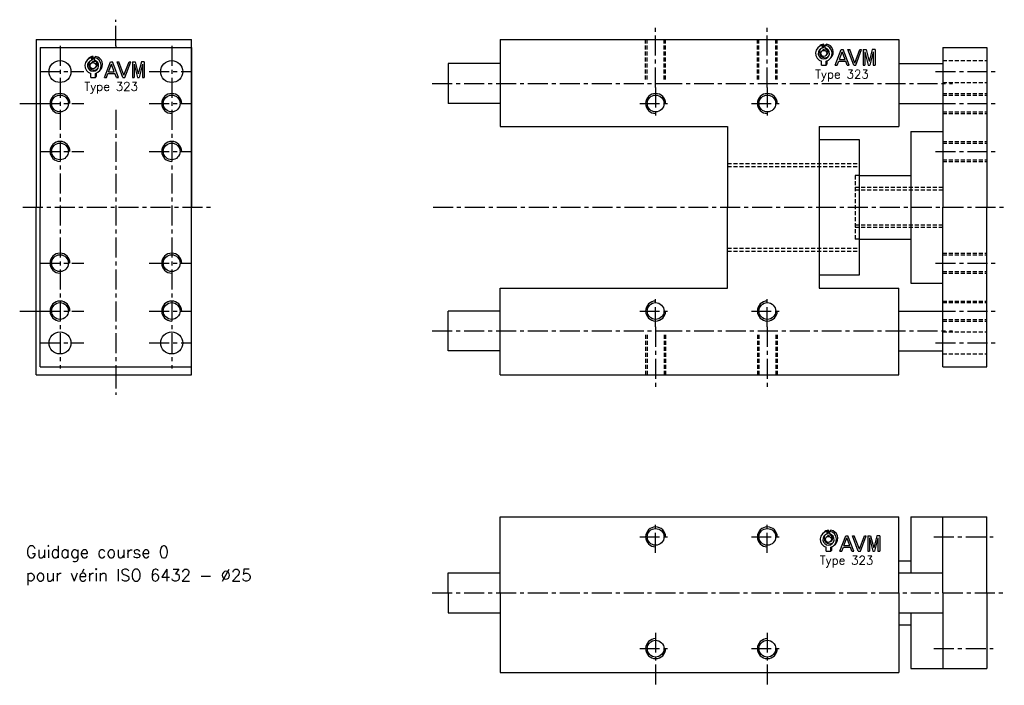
# Model space of a CAD drawing. Extents: x -177 to 69, y -120 to 47.
import ezdxf

# ---------------------------------------------------------------- set-up
doc = ezdxf.new("R2010")
doc.units = 0
doc.header["$LTSCALE"] = 2
doc.linetypes.add('AXESX2', pattern=[4, 2.5, -0.5, 0.5, -0.5])
doc.linetypes.add('CACHEX2', pattern=[0.75, 0.5, -0.25])
for name, color, linetype in [('AXES', 1, 'AXESX2'), ('CACHES', 2, 'CACHEX2'), ('FIN', 4, 'CONTINUOUS'), ('FORT', 7, 'CONTINUOUS'), ('OBJETS', 3, 'CONTINUOUS')]:
    doc.layers.add(name, color=color, linetype=linetype)
doc.styles.add('ROMANS', font='romans', dxfattribs={"height": 3})

# ---------------------------------------------------------------- blocks, each defined once
blk = doc.blocks.new('ACAD0130')
at = {"layer": 'OBJETS', "color": 8}
for p, q in [((-65.317724, 22.849391), (-62.489297, 25.677818)), ((-54.882696, 28.176025), (-52.054268, 31.004452)), ((-54.882696, 22.063473), (-52.054268, 24.8919)), ((-52.054268, 24.8919), (-52.054268, 31.004452)), ((-48.882696, 28.176025), (-46.054268, 31.004452)), ((-56.832443, 14.36411), (-54.004016, 17.192537)), ((-46.932948, 4.464615), (-44.104521, 7.293042)), ((-46.632696, -18.085638), (-43.804268, -15.257211)), ((-43.804268, -15.257211), (-43.804268, -7.782702)), ((-38.447667, -4.020667), (-35.61924, -1.19224))]:
    blk.add_line(p, q, dxfattribs=at)
at = {"layer": 'OBJETS', "color": 1}
for p, q in [((-54.882696, 22.063473), (-54.882696, 28.176025)), ((-48.882696, 22.063473), (-48.882696, 28.176025)), ((-57.132696, -18.085638), (-57.132696, -8.845909)), ((-57.132696, -18.085638), (-46.632696, -18.085638)), ((-46.632696, -18.085638), (-46.632696, -8.845909))]:
    blk.add_line(p, q, dxfattribs=at)
at = {"layer": 'OBJETS', "color": 7}
for p, q in [((-25.186942, -18.085638), (-11.540892, 18.085638)), ((-15.801745, -4.54065), (-9.181959, 13.006267)), ((-11.540892, 18.085638), (-6.823025, 18.085638)), ((-2.562173, -4.54065), (-9.181959, 13.006267)), ((6.823025, -18.085638), (-6.823025, 18.085638)), ((17.469075, -18.085638), (3.823025, 18.085638)), ((3.823025, 18.085638), (8.098212, 18.085638)), ((19.827771, -13.005638), (8.098212, 18.085638)), ((19.827771, -13.005638), (31.55733, 18.085638)), ((22.186467, -18.085638), (35.832518, 18.085638)), ((31.55733, 18.085638), (35.832518, 18.085638)), ((39.236893, 18.085638), (39.236893, -18.085638)), ((39.236893, 18.085638), (46.0746, 18.085638)), ((43.236893, 13.006267), (43.236893, -18.085638)), ((43.236893, 13.006267), (51.12777, -18.085638)), ((46.0746, 18.085638), (53.12777, -9.705505)), ((60.18094, 18.085638), (53.12777, -9.705505)), ((63.018647, 13.006267), (55.12777, -18.085638)), ((67.018647, 18.085638), (60.18094, 18.085638)), ((63.018647, 13.006267), (63.018647, -18.085638)), ((67.018647, 18.085638), (67.018647, -18.085638)), ((-25.186942, -18.085638), (-20.911755, -18.085638)), ((-20.911755, -18.085638), (-17.310793, -8.54065)), ((-17.310793, -8.54065), (-1.053124, -8.54065)), ((-15.801745, -4.54065), (-2.562173, -4.54065)), ((2.547838, -18.085638), (-1.053124, -8.54065)), ((2.547838, -18.085638), (6.823025, -18.085638)), ((17.469075, -18.085638), (22.186467, -18.085638)), ((39.236893, -18.085638), (43.236893, -18.085638)), ((51.12777, -18.085638), (55.12777, -18.085638)), ((63.018647, -18.085638), (67.018647, -18.085638))]:
    blk.add_line(p, q, dxfattribs=at)
at = {"layer": 'OBJETS', "color": 1}
blk.add_circle((-51.882696, 9.414362), 7, dxfattribs=at)
for radius, start, end in [(19, 99.08472, 253.959558), (19, 286.040442, 80.91528), (13, 103.342364, 76.657636)]:
    blk.add_arc((-51.882696, 9.414362), radius, start, end, dxfattribs=at)
at = {"layer": 'OBJETS', "color": 8}
for radius, start, end in [(19, 99.08472, 135), (19, 315, 80.91528), (13, 143.849883, 306.150117), (7, 315, 135)]:
    blk.add_arc((-49.054268, 12.242789), radius, start, end, dxfattribs=at)

msp = doc.modelspace()

# ---------------------------------------------------------------- linework, layer by layer
at = {"layer": 'AXES'}
for p, q in [((-153.314218, 40.430642), (-153.314218, 47)), ((-18, 30), (-18, 46)), ((10, 30), (10, 46)), ((-167.314218, 40.430642), (-167.314218, -40.430642)), ((-153.314218, 40.430642), (-153.314218, 40)), ((-139.314218, 40.430642), (-139.314218, -40.430642)), ((-172.314218, 34), (-161.373633, 34)), ((-144.949809, 34), (-134.314218, 34)), ((52.15308, 34), (67.574173, 34)), ((-18, 30), (-18, 22)), ((10, 30), (10, 22)), ((-177.420181, 26), (-169.420181, 26)), ((-172.314218, 26), (-161.373633, 26)), ((-144.949809, 26), (-134.314218, 26)), ((-22, 26), (-14, 26)), ((6, 26), (14, 26)), ((52.15308, 26), (67.574173, 26)), ((-153.314218, 24.415805), (-153.314218, -40.430642)), ((-172.314218, 14), (-161.373633, 14)), ((-144.949809, 14), (-134.314218, 14)), ((52.15308, 14), (67.574173, 14)), ((-176.612234, 0), (-128.786497, 0)), ((-73.796181, 0), (69.40678, 0)), ((-172.314218, -14), (-161.373633, -14)), ((-144.949809, -14), (-134.314218, -14)), ((52.15308, -14), (67.574173, -14)), ((-18, -30), (-18, -22)), ((10, -30), (10, -22)), ((-177.420181, -26), (-169.420181, -26)), ((-172.314218, -26), (-161.373633, -26)), ((-144.949809, -26), (-134.314218, -26)), ((-22, -26), (-14, -26)), ((6, -26), (14, -26)), ((52.15308, -26), (67.574173, -26)), ((-18, -30), (-18, -46)), ((10, -30), (10, -46)), ((-172.314218, -34), (-161.373633, -34)), ((-144.949809, -34), (-134.314218, -34)), ((52.15308, -34), (67.574173, -34)), ((-153.314218, -40.430642), (-153.314218, -47)), ((-18, -86.59434), (-18, -79.59434)), ((10, -86.59434), (10, -79.59434)), ((-18, -106.59434), (-18, -119.782292)), ((10, -106.59434), (10, -119.782292))]:
    msp.add_line(p, q, dxfattribs=at)
for points in [[(-74, 31), (-16.370149, 31), (56.438055, 31)], [(-74, -31), (-16.370149, -31), (56.438055, -31)], [(-22, -82.59434), (-14, -82.59434)], [(6, -82.59434), (14, -82.59434)], [(51.7736, -82.59434), (66.6352, -82.59434)], [(-74, -96.59434), (69, -96.59434)], [(-22, -110.59434), (-14, -110.59434)], [(6, -110.59434), (14, -110.59434)], [(51.7736, -110.59434), (66.6352, -110.59434)]]:
    msp.add_lwpolyline(points, dxfattribs=at)
at = {"layer": 'CACHES'}
for p, q in [((-20.5, 32), (-20.5, 42)), ((-20.1, 32), (-20.1, 42)), ((-15.9, 32), (-15.9, 42)), ((-15.5, 32), (-15.5, 42)), ((7.5, 32), (7.5, 42)), ((7.9, 32), (7.9, 42)), ((12.1, 32), (12.1, 42)), ((12.5, 32), (12.5, 42)), ((32, 8), (32, -8)), ((33, 8), (32, 8)), ((32, 5), (54, 5)), ((32, 4.375), (54, 4.375)), ((32, -4.375), (54, -4.375)), ((32, -5), (54, -5)), ((33, -8), (32, -8)), ((-20.5, -32), (-20.5, -42)), ((-20.1, -32), (-20.1, -42)), ((-15.9, -32), (-15.9, -42)), ((-15.5, -32), (-15.5, -42)), ((7.5, -32), (7.5, -42)), ((7.9, -32), (7.9, -42)), ((12.1, -32), (12.1, -42)), ((12.5, -32), (12.5, -42))]:
    msp.add_line(p, q, dxfattribs=at)
for points in [[(54, 36.75), (65, 36.75)], [(54, 31.25), (65, 31.25)], [(54, 28.5), (65, 28.5)], [(54, 28.1), (65, 28.1)], [(54, 23.9), (65, 23.9)], [(54, 23.5), (65, 23.5)], [(54, 16.5), (65, 16.5)], [(54, 16.1), (65, 16.1)], [(0, 11), (33, 11)], [(0, 10.25), (33, 10.25)], [(54, 11.9), (65, 11.9)], [(54, 11.5), (65, 11.5)], [(0, -10.25), (33, -10.25)], [(0, -11), (33, -11)], [(54, -11.5), (65, -11.5)], [(54, -11.9), (65, -11.9)], [(54, -16.1), (65, -16.1)], [(54, -16.5), (65, -16.5)], [(54, -23.5), (65, -23.5)], [(54, -23.9), (65, -23.9)], [(54, -28.1), (65, -28.1)], [(54, -28.5), (65, -28.5)], [(54, -31.25), (65, -31.25)], [(54, -36.75), (65, -36.75)]]:
    msp.add_lwpolyline(points, dxfattribs=at)
at = {"layer": 'FIN'}
for centre, start, end in [((-167.314218, 26), 0, 270), ((-139.314218, 26), 0, 270), ((-18, 26), 0, 270), ((10, 26), 0, 270), ((-167.314218, 14), 0, 270), ((-139.314218, 14), 0, 270), ((-167.314218, -14), 0, 270), ((-139.314218, -14), 0, 270), ((-167.314218, -26), 0, 270), ((-139.314218, -26), 0, 270), ((-18, -26), 90, 0), ((10, -26), 90, 0), ((-18, -82.59434), 0, 270), ((10, -82.59434), 0, 270), ((-18, -110.59434), 90, 0), ((10, -110.59434), 90, 0)]:
    msp.add_arc(centre, 2.5, start, end, dxfattribs=at)
at = {"layer": 'FORT'}
for p, q in [((-173.314218, 42), (-173.314218, 0)), ((-173.314218, 42), (-134.314218, 42)), ((-134.314218, 0), (-134.314218, 42)), ((-57, 42), (-57, 20.25)), ((-57, 42), (43, 42)), ((43, 42), (43, 20.25)), ((-172.314218, 40), (-172.314218, 0)), ((-172.314218, 40), (-134.314218, 40)), ((-134.314218, 40), (-134.314218, 0)), ((54, 40), (54, 0)), ((54, 40), (65, 40)), ((54, 40), (54, 0)), ((65, 40), (65, 0)), ((-70, 36), (-70, 26)), ((-57, 36), (-70, 36)), ((43, 36), (54, 36)), ((-57, 26), (-70, 26)), ((43, 26), (54, 26)), ((-57, 20.25), (0, 20.25)), ((0, 20.25), (0, 0)), ((23, 20.25), (23, -20.25)), ((23, 20.25), (43, 20.25)), ((46, 19), (46, -19)), ((46, 19), (54, 19)), ((23, 17), (33, 17)), ((33, 17), (33, -17)), ((33, 8), (46, 8)), ((33, 8), (33, -8)), ((-173.314218, -42), (-173.314218, 0)), ((-172.314218, -40), (-172.314218, 0)), ((-134.314218, -40), (-134.314218, 0)), ((-134.314218, -42), (-134.314218, 0)), ((0, -20.25), (0, 0)), ((54, -40), (54, 0)), ((54, -40), (54, 0)), ((65, -40), (65, 0)), ((33, -8), (46, -8)), ((33, -17), (23, -17)), ((46, -19), (54, -19)), ((-57, -42), (-57, -20.25)), ((-57, -20.25), (0, -20.25)), ((23, -20.25), (43, -20.25)), ((43, -42), (43, -20.25)), ((43, -20.5), (43, -20.25)), ((-57, -26), (-70, -26)), ((-70, -36), (-70, -26)), ((43, -26), (54, -26)), ((-57, -36), (-70, -36)), ((43, -36), (54, -36)), ((-172.314218, -40), (-134.314218, -40)), ((54, -40), (65, -40)), ((-173.314218, -42), (-134.314218, -42)), ((-57, -42), (43, -42)), ((-57, -96.59434), (-57, -77.59434)), ((-57, -77.59434), (43, -77.59434)), ((43, -96.59434), (43, -77.59434)), ((46, -77.59434), (54, -77.59434)), ((46, -77.59434), (46, -91.59434)), ((54, -96.59434), (54, -77.59434)), ((65, -96.59434), (65, -77.59434)), ((43, -88.59434), (46, -88.59434)), ((-70, -96.59434), (-70, -91.59434)), ((43, -91.59434), (54, -91.59434)), ((-70, -96.59434), (-70, -101.59434)), ((-57, -96.59434), (-57, -116.59434)), ((43, -96.59434), (43, -116.59434)), ((54, -96.59434), (54, -115.59434)), ((65, -96.59434), (65, -115.59434)), ((43, -101.59434), (54, -101.59434)), ((46, -101.59434), (46, -115.59434)), ((43, -104.59434), (46, -104.59434)), ((46, -115.59434), (54, -115.59434)), ((-57, -116.59434), (43, -116.59434))]:
    msp.add_line(p, q, dxfattribs=at)
for points in [[(54, -77.59434), (65, -77.59434)], [(-70, -91.59434), (-57, -91.59434)], [(-70, -101.59434), (-57, -101.59434)], [(54, -115.59434), (65, -115.59434)]]:
    msp.add_lwpolyline(points, dxfattribs=at)
for centre, radius in [((-167.314218, 34), 2.75), ((-139.314218, 34), 2.75), ((-167.314218, 26), 2.1), ((-139.314218, 26), 2.1), ((-18, 26), 2.1), ((10, 26), 2.1), ((-167.314218, 14), 2.1), ((-139.314218, 14), 2.1), ((-167.314218, -14), 2.1), ((-139.314218, -14), 2.1), ((-167.314218, -26), 2.1), ((-139.314218, -26), 2.1), ((-18, -26), 2.1), ((10, -26), 2.1), ((-167.314218, -34), 2.75), ((-139.314218, -34), 2.75), ((-18, -82.59434), 2.1), ((10, -82.59434), 2.1), ((-18, -110.59434), 2.1), ((10, -110.59434), 2.1)]:
    msp.add_circle(centre, radius, dxfattribs=at)

# ---------------------------------------------------------------- block references
at = {"layer": 'FORT', "xscale": 0.108, "yscale": 0.108, "zscale": 0.108}
for p in [(29.767576, 37.548295), (-153.419982, 34.464771), (30.92455, -84.25087)]:
    msp.add_blockref('ACAD0130', p, dxfattribs=at)

# ---------------------------------------------------------------- texts
at = {"layer": 'FIN', "style": 'ROMANS'}
for s, height, p in [('Type 323', 2.16, (21.981551, 32.269801)), ('Type 323', 2.16, (-161.206007, 29.186276)), ('Guidage course 0', 3, (-175.864323, -87.864288)), ('Type 323', 2.16, (23.138525, -89.529365)), ('pour vérin ISO 6432 - Ø25', 3, (-175.864323, -93.697622))]:
    msp.add_text(s, height=height, dxfattribs=at).set_placement(p)

doc.saveas('drawing.dxf')
